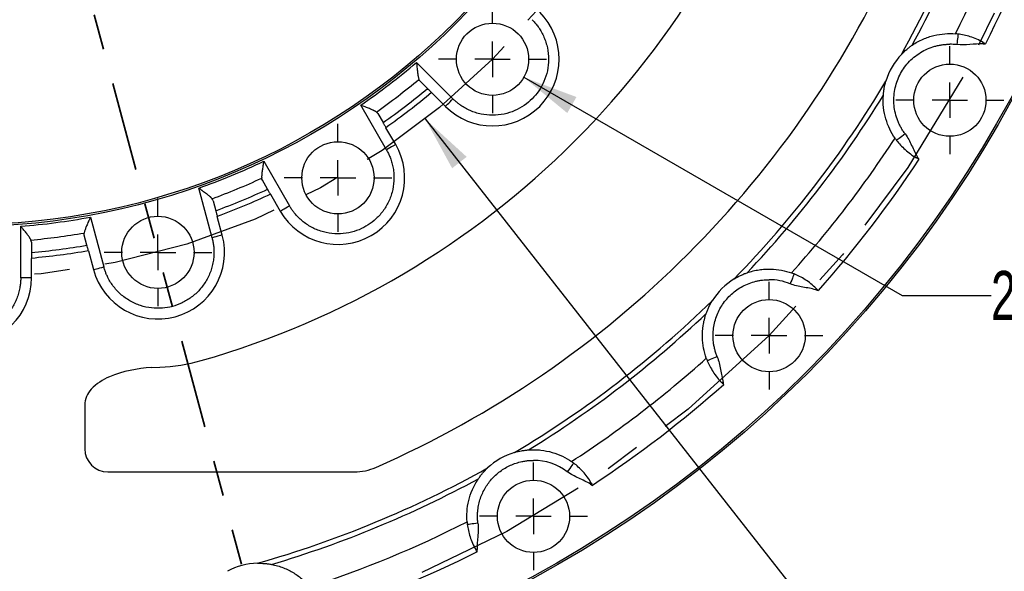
# Model space of a CAD drawing. Header units: inches. Extents: x 0.5 to 16.4, y 0.4 to 10.9.
# Tile 11 of 17: x 12 to 14.8, y 3.9 to 5.4. Entities that reach past the tile are written whole.
import ezdxf

# ---------------------------------------------------------------- set-up
doc = ezdxf.new("R2010")
doc.units = ezdxf.units.IN
doc.header["$MEASUREMENT"] = 0
doc.linetypes.add('CENTERX2', pattern=[0.8, 0.5, -0.1, 0.1, -0.1])
doc.linetypes.add('PHANTOM', pattern=[0.5, 0.25, -0.05, 0.05, -0.05, 0.05, -0.05])
doc.layers.add('CENTER', color=151, linetype='CENTERX2')
doc.layers.add('DIMENSIONS', color=150, linetype='Continuous')
doc.layers.add('SECTION', color=7, linetype='PHANTOM', lineweight=35)
doc.styles.add('SLDTEXTSTYLE0', font='TXT', dxfattribs={"width": 0.75})
doc.styles.add('SLDTEXTSTYLE2', font='TXT', dxfattribs={"width": 0.6875})
doc.dimstyles.new('SLDDIMSTYLE0', dxfattribs={"dimtxt": 0.137795, "dimasz": 0.156, "dimexe": 0, "dimexo": 0.0625, "dimgap": 0.034449, "dimtad": 0, "dimtih": 1, "dimtoh": 1, "dimdec": 3, "dimlfac": 2, "dimrnd": 1e-09, "dimzin": 12, "dimdsep": 46, "dimtxsty": 'SLDTEXTSTYLE0', "dimsah": 1, "dimcen": 0, "dimadec": 0, "dimazin": 3, "dimtfac": 1, "dimtdec": 3, "dimtofl": 0, "dimtmove": 0, "dimatfit": 3, "dimfxl": 0, "dimfrac": 2, "dimtolj": 1, "dimtzin": 12, "dimarcsym": 0})
doc.dimstyles.new('SLDDIMSTYLE2', dxfattribs={"dimtxt": 0.137795, "dimasz": 0.156, "dimexe": 0, "dimexo": 0.0625, "dimgap": 0.034449, "dimtad": 0, "dimtih": 1, "dimtoh": 1, "dimdec": 3, "dimlfac": 2, "dimrnd": 1e-09, "dimzin": 12, "dimdsep": 46, "dimtxsty": 'SLDTEXTSTYLE0', "dimsah": 1, "dimcen": 0, "dimadec": 0, "dimazin": 3, "dimtfac": 1, "dimtdec": 3, "dimtofl": 0, "dimtmove": 0, "dimatfit": 3, "dimfxl": 0, "dimfrac": 2, "dimtolj": 1, "dimtzin": 12, "dimarcsym": 0})
doc.dimstyles.new('SLDDIMSTYLE3', dxfattribs={"dimtxt": 0.137795, "dimasz": 0.156, "dimexe": 0, "dimexo": 0.0625, "dimgap": 0.034449, "dimtad": 0, "dimtih": 1, "dimtoh": 1, "dimdec": 3, "dimlfac": 2, "dimrnd": 1e-09, "dimzin": 4, "dimdsep": 46, "dimtxsty": 'SLDTEXTSTYLE0', "dimsah": 1, "dimcen": 0, "dimadec": 0, "dimazin": 1, "dimtfac": 1, "dimtdec": 3, "dimtofl": 0, "dimtmove": 0, "dimatfit": 3, "dimfxl": 0, "dimfrac": 2, "dimtolj": 1, "dimtzin": 12, "dimarcsym": 0})

# ---------------------------------------------------------------- blocks, each defined once
blk = doc.blocks.new('_D')
at = {"layer": 'DIMENSIONS'}
for p, q in [((8.471, 8.6091), (8.221, 8.6091)), ((9.0451, 8.3063), (8.471, 8.6091))]:
    blk.add_line(p, q, dxfattribs=at)
blk.add_solid([(9.0451, 8.3063), (8.9193, 8.402), (8.895, 8.3561)], dxfattribs=at)
at = {"layer": 'DIMENSIONS', "attachment_point": 1, "style": 'SLDTEXTSTYLE0'}
for s, insert, char_height in [('%%c', (6.5102, 8.6763), 0.1378), ('12.795', (6.718, 8.6785), 0.1378), ('Bolt Circle', (7.3297, 8.6785), 0.137795)]:
    blk.add_mtext(s, dxfattribs=dict(at, insert=insert, char_height=char_height))
blk = doc.blocks.new('_D_1')
at = {"layer": 'DIMENSIONS'}
for p, q in [((13.1691, 5.1617), (14.4026, 3.5879)), ((14.4026, 3.5879), (14.6526, 3.5879))]:
    blk.add_line(p, q, dxfattribs=at)
blk.add_solid([(13.1691, 5.1617), (13.2449, 5.0229), (13.2858, 5.055)], dxfattribs=at)
at = {"layer": 'DIMENSIONS', "attachment_point": 1, "style": 'SLDTEXTSTYLE0'}
for s, insert, char_height in [('%%c', (14.6526, 3.6551), 0.1378), ('8.396', (14.8604, 3.6572), 0.1378), ('Bolt Circle', (15.3703, 3.6572), 0.137795)]:
    blk.add_mtext(s, dxfattribs=dict(at, insert=insert, char_height=char_height))
blk = doc.blocks.new('_D_4')
at = {"layer": 'DIMENSIONS'}
for p, q in [((13.4465, 5.2788), (14.5103, 4.6646)), ((14.5103, 4.6646), (14.7603, 4.6646))]:
    blk.add_line(p, q, dxfattribs=at)
blk.add_solid([(13.4465, 5.2788), (13.5686, 5.1783), (13.5946, 5.2233)], dxfattribs=at)
at = {"layer": 'DIMENSIONS', "char_height": 0.1378, "attachment_point": 1}
for s, insert, style in [('24 x', (14.7603, 4.7339), 'SLDTEXTSTYLE2'), ('%%c', (15.103, 4.7318), 'SLDTEXTSTYLE0'), ('.406', (15.3108, 4.7339), 'SLDTEXTSTYLE0'), ('THRU', (15.7189, 4.7339), 'SLDTEXTSTYLE0')]:
    blk.add_mtext(s, dxfattribs=dict(at, insert=insert, style=style))
blk = doc.blocks.new('_D_5')
at = {"layer": 'DIMENSIONS'}
for p, q in [((9.8373, 4.1543), (9.326, 3.4867)), ((9.326, 3.4867), (9.076, 3.4867))]:
    blk.add_line(p, q, dxfattribs=at)
blk.add_solid([(9.8373, 4.1543), (9.7218, 4.0462), (9.763, 4.0146)], dxfattribs=at)
at = {"layer": 'DIMENSIONS', "char_height": 0.1378, "attachment_point": 1, "style": 'SLDTEXTSTYLE0'}
for s, insert in [('%%c', (8.3082, 3.5539)), ('13.400', (8.516, 3.556))]:
    blk.add_mtext(s, dxfattribs=dict(at, insert=insert))
blk = doc.blocks.new('SW_CENTERMARKSYMBOL_4')
at = {"layer": 'CENTER', "color": 0}
for p, q in [((0, 0.1), (0, 0.1516)), ((0, 0), (0, 0.05)), ((-0.1, 0), (-0.1516, 0)), ((0, 0), (-0.05, 0)), ((0, 0), (0, -0.05)), ((0, 0), (0.05, 0)), ((0.1, 0), (0.1516, 0)), ((0, -0.1), (0, -0.1516))]:
    blk.add_line(p, q, dxfattribs=at)
blk = doc.blocks.new('SW_CENTERMARKSYMBOL_5')
at = {"layer": 'CENTER', "color": 0}
for p, q in [((0, 0.1), (0, 0.1516)), ((0, 0), (0, 0.05)), ((-0.1, 0), (-0.1516, 0)), ((0, 0), (-0.05, 0)), ((0, 0), (0, -0.05)), ((0, 0), (0.05, 0)), ((0.1, 0), (0.1516, 0)), ((0, -0.1), (0, -0.1516))]:
    blk.add_line(p, q, dxfattribs=at)
blk = doc.blocks.new('SW_CENTERMARKSYMBOL_6')
at = {"layer": 'CENTER', "color": 0}
for p, q in [((0, 0.1), (0, 0.1516)), ((0, 0), (0, 0.05)), ((-0.1, 0), (-0.1516, 0)), ((0, 0), (-0.05, 0)), ((0, 0), (0, -0.05)), ((0, 0), (0.05, 0)), ((0.1, 0), (0.1516, 0)), ((0, -0.1), (0, -0.1516))]:
    blk.add_line(p, q, dxfattribs=at)
blk = doc.blocks.new('SW_CENTERMARKSYMBOL_26')
at = {"layer": 'CENTER', "color": 0}
for p, q in [((0, 0.1), (0, 0.1516)), ((0, 0), (0, 0.05)), ((-0.1, 0), (-0.1516, 0)), ((0, 0), (-0.05, 0)), ((0, 0), (0, -0.05)), ((0, 0), (0.05, 0)), ((0.1, 0), (0.1516, 0)), ((0, -0.1), (0, -0.1516))]:
    blk.add_line(p, q, dxfattribs=at)
blk = doc.blocks.new('SW_CENTERMARKSYMBOL_27')
at = {"layer": 'CENTER', "color": 0}
for p, q in [((0, 0.1), (0, 0.1516)), ((0, 0), (0, 0.05)), ((-0.1, 0), (-0.1516, 0)), ((0, 0), (-0.05, 0)), ((0, 0), (0, -0.05)), ((0, 0), (0.05, 0)), ((0.1, 0), (0.1516, 0)), ((0, -0.1), (0, -0.1516))]:
    blk.add_line(p, q, dxfattribs=at)
blk = doc.blocks.new('SW_CENTERMARKSYMBOL_28')
at = {"layer": 'CENTER', "color": 0}
for p, q in [((0, 0.1), (0, 0.1516)), ((0, 0), (0, 0.05)), ((-0.1, 0), (-0.1516, 0)), ((0, 0), (-0.05, 0)), ((0, 0), (0, -0.05)), ((0, 0), (0.05, 0)), ((0.1, 0), (0.1516, 0)), ((0, -0.1), (0, -0.1516))]:
    blk.add_line(p, q, dxfattribs=at)

msp = doc.modelspace()

# ---------------------------------------------------------------- linework, layer by layer
at = {"color": 1, "linetype": 'Continuous', "lineweight": 25}
for p, q in [((14.738216, 5.373073), (14.744809, 5.372984)), ((13.144723, 5.320615), (13.247135, 5.218203)), ((13.175666, 5.247245), (13.155044, 5.267867)), ((13.1873, 5.235611), (13.225922, 5.19699)), ((13.060196, 5.07476), (12.98778, 5.200188)), ((13.036059, 5.176567), (13.050641, 5.15131)), ((13.086177, 5.08976), (13.058867, 5.137062)), ((12.714982, 5.042688), (12.787398, 4.91726)), ((14.557309, 5.048225), (14.553936, 5.05389)), ((12.725882, 4.96381), (12.7113, 4.989067)), ((12.569704, 4.827088), (12.532219, 4.966985)), ((12.572739, 4.931673), (12.580287, 4.903502)), ((12.734108, 4.949562), (12.761417, 4.90226)), ((12.227952, 4.885457), (12.265437, 4.74556)), ((12.598682, 4.834853), (12.584545, 4.887611)), ((12.031822, 4.714804), (12.031822, 4.859636)), ((12.218065, 4.806445), (12.210516, 4.834616)), ((12.061822, 4.81504), (12.061822, 4.785876)), ((12.222323, 4.790554), (12.236459, 4.737796)), ((12.061822, 4.714804), (12.061822, 4.769423)), ((12.061822, 4.714804), (12.031822, 4.714804)), ((14.267755, 4.680933), (14.274101, 4.679141)), ((12.399322, 4.461979), (12.422866, 4.462956)), ((14.008935, 4.413976), (14.007144, 4.420321)), ((12.211822, 4.356254), (12.211822, 4.233754)), ((12.276822, 4.168754), (12.970041, 4.168754)), ((13.634186, 4.134141), (13.639852, 4.130768)), ((13.315092, 3.943268), (13.315004, 3.949861))]:
    msp.add_line(p, q, dxfattribs=at)
at = {"color": 1, "linetype": 'Continuous', "lineweight": 25, "flags": 128}
for points in [[(14.667674, 5.400444), (14.667603, 5.399872), (14.667392, 5.398178), (14.667049, 5.395427), (14.666589, 5.391725), (14.666028, 5.387213), (14.665387, 5.382066), (14.664692, 5.376482), (14.663969, 5.370674)], [(14.738216, 5.373073), (14.738222, 5.373535), (14.73823, 5.373997), (14.738237, 5.374458), (14.738243, 5.374919), (14.73825, 5.37538), (14.738257, 5.375841), (14.738264, 5.3763), (14.738271, 5.376759)], [(13.225922, 5.19699), (13.226329, 5.197398), (13.227536, 5.198605), (13.229497, 5.200565), (13.232135, 5.203203), (13.235349, 5.206418), (13.239017, 5.210085), (13.242996, 5.214065), (13.247135, 5.218203)], [(14.51889, 5.119389), (14.514222, 5.115859), (14.509733, 5.112465), (14.505595, 5.109337), (14.501969, 5.106595), (14.498993, 5.104345), (14.496782, 5.102673), (14.49542, 5.101643), (14.49496, 5.101296)], [(13.086177, 5.08976), (13.085678, 5.089472), (13.084199, 5.088618), (13.081798, 5.087232), (13.078567, 5.085367), (13.07463, 5.083094), (13.070139, 5.0805), (13.065265, 5.077686), (13.060196, 5.07476)], [(14.553936, 5.05389), (14.553539, 5.053654), (14.553143, 5.053416), (14.552746, 5.05318), (14.55235, 5.052943), (14.551955, 5.052707), (14.55156, 5.052471), (14.551165, 5.052235), (14.550771, 5.051999)], [(12.761417, 4.90226), (12.761917, 4.902548), (12.763395, 4.903402), (12.765796, 4.904788), (12.769027, 4.906654), (12.772964, 4.908927), (12.777456, 4.91152), (12.78233, 4.914334), (12.787398, 4.91726)], [(12.598682, 4.834853), (12.598125, 4.834704), (12.596476, 4.834262), (12.593798, 4.833544), (12.590194, 4.832579), (12.585803, 4.831402), (12.580793, 4.83006), (12.575357, 4.828603), (12.569704, 4.827088)], [(12.236459, 4.737796), (12.237016, 4.737945), (12.238665, 4.738387), (12.241343, 4.739104), (12.244947, 4.74007), (12.249338, 4.741246), (12.254348, 4.742589), (12.259784, 4.744045), (12.265437, 4.74556)], [(14.206701, 4.725629), (14.206484, 4.725095), (14.205842, 4.723513), (14.204799, 4.720944), (14.203396, 4.717487), (14.201686, 4.713275), (14.199736, 4.708469), (14.197619, 4.703255), (14.195418, 4.697832)], [(14.267755, 4.680933), (14.267881, 4.681377), (14.268008, 4.681821), (14.268134, 4.682265), (14.26826, 4.682709), (14.268386, 4.683152), (14.268511, 4.683595), (14.268637, 4.684037), (14.268763, 4.684479)], [(13.990245, 4.492659), (13.984822, 4.490457), (13.979607, 4.488341), (13.974801, 4.48639), (13.970589, 4.48468), (13.967132, 4.483277), (13.964563, 4.482234), (13.962981, 4.481592), (13.962447, 4.481375)], [(14.007144, 4.420321), (14.006699, 4.420195), (14.006255, 4.420069), (14.005811, 4.419943), (14.005367, 4.419817), (14.004924, 4.419691), (14.004481, 4.419565), (14.004039, 4.419439), (14.003598, 4.419314)], [(13.586781, 4.193116), (13.586433, 4.192656), (13.585403, 4.191294), (13.583731, 4.189083), (13.581481, 4.186107), (13.578739, 4.182481), (13.575611, 4.178344), (13.572217, 4.173855), (13.568687, 4.169186)], [(13.634186, 4.134141), (13.634423, 4.134537), (13.63466, 4.134934), (13.634897, 4.13533), (13.635133, 4.135726), (13.63537, 4.136122), (13.635606, 4.136517), (13.635842, 4.136911), (13.636077, 4.137305)], [(13.317403, 4.024107), (13.311595, 4.023384), (13.30601, 4.02269), (13.300863, 4.022049), (13.296352, 4.021488), (13.292649, 4.021027), (13.289898, 4.020685), (13.288204, 4.020474), (13.287632, 4.020403)], [(13.315004, 3.949861), (13.314542, 3.949854), (13.31408, 3.949847), (13.313618, 3.94984), (13.313157, 3.949833), (13.312696, 3.949826), (13.312236, 3.949819), (13.311776, 3.949812), (13.311317, 3.949806)]]:
    msp.add_lwpolyline(points, dxfattribs=at)
at = {"color": 1, "linetype": 'Continuous', "lineweight": 25}
for centre, radius in [((11.874322, 6.813754), 3.35), ((11.874322, 6.813754), 3.345), ((11.874322, 6.813754), 1.955), ((11.874322, 6.813754), 1.95), ((13.358504, 5.329572), 0.101563), ((14.644521, 5.214379), 0.101562), ((12.923797, 4.99601), 0.101562), ((12.41757, 4.786324), 0.101562), ((14.13618, 4.551896), 0.101562), ((13.473697, 4.043555), 0.101562)]:
    msp.add_circle(centre, radius, dxfattribs=at)
for centre, radius, start, end in [((11.874322, 6.813754), 2.425, 285.913418, 344.086582), ((11.874322, 6.813754), 3.030858, 331.536143, 343.463857), ((11.874322, 6.813754), 3.123388, 333.11253, 341.88747), ((11.874322, 6.813754), 2.875, 293.709444, 336.290556), ((13.358504, 5.329572), 0.1875, 225, 45), ((14.644521, 5.214379), 0.1875, 136.540145, 163.459855), ((11.874322, 6.813754), 2.001413, 305.338686, 309.661314), ((11.874322, 6.813754), 2.036528, 305.282615, 309.717385), ((11.874322, 6.813754), 3.030858, 316.536143, 328.463857), ((11.874322, 6.813754), 3.123388, 318.11253, 326.88747), ((12.923797, 4.99601), 0.1875, 210, 30), ((11.874322, 6.813754), 2.001413, 290.338686, 294.661314), ((11.874322, 6.813754), 2.036528, 290.282615, 294.717385), ((11.874322, 6.813754), 2.001413, 275.338686, 279.661314), ((12.41757, 4.786324), 0.1875, 195, 15), ((11.874322, 6.813754), 2.036528, 275.282615, 279.717385), ((11.874322, 4.714804), 0.1875, 180, 0), ((14.13618, 4.551896), 0.1875, 121.540145, 148.459855), ((11.874322, 6.813754), 3.030858, 301.536143, 313.463857), ((11.874322, 6.813754), 3.123388, 303.11253, 311.88747), ((12.413839, 4.11228), 0.35, 92.377109, 112.234784), ((12.402127, 4.962526), 0.5, 272.377109, 285.913418), ((12.338158, 4.297408), 0.15, 112.234784, 136.186939), ((12.276822, 4.356254), 0.065, 136.186939, 180), ((12.276822, 4.233754), 0.065, 180, 270), ((13.473697, 4.043555), 0.1875, 106.540145, 133.459855), ((12.970041, 4.318754), 0.15, 270, 293.709444), ((11.874322, 6.813754), 3.030858, 286.536143, 298.463857), ((11.874322, 6.813754), 3.123388, 288.11253, 296.88747), ((12.70222, 3.723999), 0.1875, 91.540145, 118.459855)]:
    msp.add_arc(centre, radius, start, end, dxfattribs=at)
for points in [[(14.508423, 5.34335), (14.622686, 5.548042), (14.712702, 5.765361), (14.776645, 5.990896)], [(14.922841, 5.802792), (14.873956, 5.655381), (14.814477, 5.511787), (14.744809, 5.372984)], [(14.667674, 5.400444), (14.665066, 5.400769), (14.662528, 5.401029), (14.660061, 5.401234)], [(14.663969, 5.370674), (14.657515, 5.371477), (14.651025, 5.371879), (14.644521, 5.371879)], [(14.738271, 5.376759), (14.740444, 5.375504), (14.742626, 5.374244), (14.744809, 5.372984)], [(12.98778, 5.200188), (13.042132, 5.237694), (13.094428, 5.277822), (13.144723, 5.320615)], [(13.155044, 5.267867), (13.153594, 5.269318), (13.152476, 5.271023), (13.15172, 5.273005)], [(14.0381, 4.711698), (14.201447, 4.879842), (14.344643, 5.066457), (14.46478, 5.267758)], [(13.1873, 5.235611), (13.145735, 5.201031), (13.103028, 5.16826), (13.058867, 5.137062)], [(13.036059, 5.176567), (13.035033, 5.178343), (13.033675, 5.179864), (13.031956, 5.181107)], [(14.49047, 5.107493), (14.491881, 5.10546), (14.493375, 5.103392), (14.49496, 5.101296)], [(12.532219, 4.966985), (12.594426, 4.989146), (12.655325, 5.014371), (12.714982, 5.042688)], [(14.557309, 5.048225), (14.471937, 4.918489), (14.37732, 4.795182), (14.274101, 4.679141)], [(14.557309, 5.048225), (14.55513, 5.049483), (14.552944, 5.050745), (14.550771, 5.051999)], [(12.7113, 4.989067), (12.710274, 4.990843), (12.709636, 4.99278), (12.709419, 4.99489)], [(12.572739, 4.931673), (12.572208, 4.933655), (12.571289, 4.935475), (12.569951, 4.937121)], [(12.734108, 4.949562), (12.68501, 4.926917), (12.635275, 4.906316), (12.584545, 4.887611)], [(12.031822, 4.859636), (12.097645, 4.864941), (12.162999, 4.873545), (12.227952, 4.885457)], [(12.061822, 4.81504), (12.061822, 4.817091), (12.061406, 4.819087), (12.060539, 4.821023)], [(12.210516, 4.834616), (12.209986, 4.836597), (12.209871, 4.838633), (12.210207, 4.840728)], [(12.222323, 4.790554), (12.169037, 4.781388), (12.115665, 4.774362), (12.061822, 4.769423)], [(14.195418, 4.697832), (14.176602, 4.705469), (14.156487, 4.709396), (14.13618, 4.709396)], [(14.206701, 4.725629), (14.204266, 4.726618), (14.201882, 4.727526), (14.199552, 4.728362)], [(14.268763, 4.684479), (14.270537, 4.682704), (14.272319, 4.680923), (14.274101, 4.679141)], [(13.420318, 4.223297), (13.621619, 4.343434), (13.808235, 4.486629), (13.976379, 4.649977)], [(13.959714, 4.488524), (13.960551, 4.486195), (13.961459, 4.483811), (13.962447, 4.481375)], [(14.008935, 4.413976), (13.892894, 4.310757), (13.769587, 4.21614), (13.639852, 4.130768)], [(14.008935, 4.413976), (14.007157, 4.415754), (14.005372, 4.41754), (14.003598, 4.419314)], [(13.568687, 4.169186), (13.541338, 4.189865), (13.507984, 4.201055), (13.473697, 4.201055)], [(13.586781, 4.193116), (13.584684, 4.194701), (13.582616, 4.196195), (13.580583, 4.197606)], [(12.69718, 3.911431), (12.922715, 3.975374), (13.140034, 4.065391), (13.344726, 4.179654)], [(13.636077, 4.137305), (13.637332, 4.135132), (13.638592, 4.13295), (13.639852, 4.130768)], [(13.286842, 4.028015), (13.287047, 4.025549), (13.287308, 4.023011), (13.287632, 4.020403)], [(13.315092, 3.943268), (13.17629, 3.873599), (13.032696, 3.814121), (12.885285, 3.765236)], [(13.315092, 3.943268), (13.313834, 3.945446), (13.312572, 3.947633), (13.311317, 3.949805)]]:
    msp.add_open_spline(points, degree=3, dxfattribs=at)
for points, knots in [([(13.469873, 5.440942), (13.471219, 5.439567), (13.473908, 5.436821), (13.477745, 5.432521), (13.481431, 5.428095), (13.484952, 5.423531), (13.490148, 5.416263), (13.49653, 5.405953), (13.503366, 5.392038), (13.508879, 5.377313), (13.514326, 5.356566), (13.517128, 5.329568), (13.513783, 5.297295), (13.504164, 5.266995), (13.489375, 5.240271), (13.470496, 5.21758), (13.447805, 5.198702), (13.421082, 5.183913), (13.390781, 5.174294), (13.358508, 5.170948), (13.331514, 5.173751), (13.310767, 5.179196), (13.296044, 5.184708), (13.282127, 5.191545), (13.270725, 5.198598), (13.261459, 5.205404), (13.254047, 5.211528), (13.249441, 5.215976), (13.247135, 5.218203)], [0, 0, 0, 0, 0.01167415, 0.02332651, 0.03497274, 0.04662848, 0.05830939, 0.089195, 0.1201015, 0.1522748, 0.18446907, 0.25011832, 0.31576757, 0.38005261, 0.44177173, 0.50000284, 0.55823394, 0.61995307, 0.6842381, 0.74988736, 0.81553661, 0.84770991, 0.87990418, 0.91078979, 0.94169629, 0.96113827, 0.98054864, 1, 1, 1, 1]), ([(14.538804, 5.369234), (14.548825, 5.376076), (14.558941, 5.381581), (14.574235, 5.388296), (14.579352, 5.390273), (14.589627, 5.393746), (14.594802, 5.395245), (14.610243, 5.399024), (14.620388, 5.400591), (14.640436, 5.402104), (14.650356, 5.402041), (14.660061, 5.401234)], [0, 0, 0, 0, 0.25, 0.25, 0.375, 0.375, 0.5, 0.5, 0.75, 0.75, 1, 1, 1, 1]), ([(14.738271, 5.376759), (14.732326, 5.380191), (14.726305, 5.383226), (14.714153, 5.388603), (14.70797, 5.390923), (14.695959, 5.3948), (14.690072, 5.396356), (14.678569, 5.398856), (14.672983, 5.399784), (14.667674, 5.400444)], [0, 0, 0, 0, 0.25, 0.25, 0.5, 0.5, 0.75, 0.75, 1, 1, 1, 1]), ([(14.51889, 5.119389), (14.517824, 5.120828), (14.515695, 5.123701), (14.512692, 5.128138), (14.509839, 5.132657), (14.507147, 5.137268), (14.504613, 5.141968), (14.502239, 5.146758), (14.500023, 5.151638), (14.49582, 5.161793), (14.490794, 5.177704), (14.487185, 5.199725), (14.486666, 5.22204), (14.489308, 5.243914), (14.494832, 5.264945), (14.503081, 5.284751), (14.513906, 5.30328), (14.527347, 5.320368), (14.543203, 5.335671), (14.561313, 5.348714), (14.581058, 5.35912), (14.598465, 5.365302), (14.612613, 5.368744), (14.62316, 5.370546), (14.633807, 5.371672), (14.640944, 5.37181), (14.644521, 5.371879)], [0, 0, 0, 0, 0.01538679, 0.03072126, 0.04602105, 0.06130396, 0.07658784, 0.09189051, 0.10722976, 0.12262324, 0.18632105, 0.25004857, 0.31374638, 0.37747389, 0.43872637, 0.50000868, 0.56126115, 0.62254345, 0.68624127, 0.74996879, 0.81366659, 0.8773941, 0.90811113, 0.9386894, 0.96927151, 1, 1, 1, 1]), ([(14.738216, 5.373073), (14.725794, 5.373259), (14.71344, 5.372064), (14.688714, 5.370014), (14.676297, 5.36914), (14.663969, 5.370674)], [0, 0, 0, 0, 0.5, 0.5, 1, 1, 1, 1]), ([(14.508423, 5.34335), (14.513098, 5.348284), (14.518012, 5.352932), (14.525694, 5.359457), (14.52832, 5.361568), (14.533598, 5.365585), (14.536232, 5.367479), (14.538804, 5.369234)], [0, 0, 0, 0, 0.5, 0.5, 0.75, 0.75, 1, 1, 1, 1]), ([(13.144723, 5.320615), (13.14483, 5.319519), (13.145033, 5.317422), (13.145327, 5.314426), (13.145592, 5.311724), (13.145829, 5.309317), (13.146219, 5.30545), (13.146764, 5.300344), (13.147471, 5.294301), (13.14817, 5.289108), (13.14891, 5.284346), (13.149739, 5.279995), (13.150663, 5.276078), (13.151376, 5.274006), (13.15172, 5.273005)], [0, 0, 0, 0, 0.06050499, 0.11575707, 0.16574984, 0.21047787, 0.24993684, 0.38252525, 0.50021071, 0.60402913, 0.69998995, 0.8069154, 0.90671269, 1, 1, 1, 1]), ([(14.457554, 5.228505), (14.457789, 5.231613), (14.45811, 5.234828), (14.458943, 5.241361), (14.459457, 5.244696), (14.461273, 5.25465), (14.462844, 5.26124), (14.46478, 5.267758)], [0, 0, 0, 0, 0.25, 0.25, 0.5, 0.5, 1, 1, 1, 1]), ([(13.1873, 5.235611), (13.186155, 5.236756), (13.185034, 5.237878), (13.182835, 5.240076), (13.181753, 5.241158), (13.178745, 5.244166), (13.176983, 5.245928), (13.175666, 5.247245)], [0, 0, 0, 0, 0.25, 0.25, 0.5, 0.5, 1, 1, 1, 1]), ([(14.49047, 5.107493), (14.484913, 5.115503), (14.479944, 5.123988), (14.471272, 5.141986), (14.467565, 5.151498), (14.461629, 5.171742), (14.459406, 5.182533), (14.45693, 5.204816), (14.456638, 5.216384), (14.457554, 5.228505)], [0, 0, 0, 0, 0.25, 0.25, 0.5, 0.5, 0.75, 0.75, 1, 1, 1, 1]), ([(13.031956, 5.181107), (13.031558, 5.181386), (13.03075, 5.181951), (13.02935, 5.182814), (13.027793, 5.183705), (13.026064, 5.184626), (13.024167, 5.185579), (13.021443, 5.186877), (13.017655, 5.188564), (13.012609, 5.190674), (13.006832, 5.192971), (13.000901, 5.195258), (12.994449, 5.197686), (12.99019, 5.199284), (12.98778, 5.200188)], [0, 0, 0, 0, 0.04389659, 0.08919007, 0.13596092, 0.18428153, 0.23421681, 0.28582477, 0.38839642, 0.49989388, 0.61755484, 0.75015195, 0.85863611, 1, 1, 1, 1]), ([(13.050641, 5.15131), (13.051107, 5.150503), (13.051642, 5.149576), (13.052847, 5.147489), (13.053522, 5.146319), (13.055649, 5.142636), (13.057249, 5.139866), (13.058867, 5.137062)], [0, 0, 0, 0, 0.25, 0.25, 0.5, 0.5, 1, 1, 1, 1]), ([(14.49496, 5.101296), (14.501414, 5.09276), (14.50935, 5.083817), (14.523324, 5.071186), (14.528341, 5.067052), (14.539159, 5.059146), (14.544824, 5.055433), (14.550771, 5.051999)], [0, 0, 0, 0, 0.5, 0.5, 0.75, 0.75, 1, 1, 1, 1]), ([(14.51889, 5.119389), (14.522602, 5.11448), (14.525835, 5.109186), (14.531773, 5.098292), (14.53447, 5.092703), (14.542416, 5.075864), (14.54756, 5.064559), (14.553936, 5.05389)], [0, 0, 0, 0, 0.25, 0.25, 0.5, 0.5, 1, 1, 1, 1]), ([(13.060196, 5.07476), (13.06114, 5.073084), (13.063027, 5.069736), (13.065621, 5.064589), (13.068035, 5.05936), (13.070255, 5.05404), (13.073393, 5.045675), (13.076889, 5.034065), (13.07989, 5.018855), (13.081405, 5.003204), (13.081296, 4.981755), (13.077015, 4.954951), (13.065431, 4.924644), (13.048298, 4.897865), (13.027096, 4.87588), (13.002988, 4.858848), (12.976184, 4.846486), (12.946543, 4.839117), (12.914786, 4.837668), (12.882746, 4.84279), (12.857397, 4.852483), (12.838767, 4.863113), (12.825972, 4.872247), (12.814298, 4.882454), (12.805111, 4.892217), (12.797922, 4.90119), (12.792348, 4.909023), (12.789049, 4.914513), (12.787398, 4.91726)], [0, 0, 0, 0, 0.01167415, 0.02332651, 0.03497274, 0.04662848, 0.05830939, 0.089195, 0.1201015, 0.1522748, 0.18446907, 0.25011832, 0.31576757, 0.38005261, 0.44177173, 0.50000284, 0.55823394, 0.61995307, 0.6842381, 0.74988736, 0.81553661, 0.84770991, 0.87990418, 0.91078979, 0.94169629, 0.96113827, 0.98054864, 1, 1, 1, 1]), ([(12.714982, 5.042688), (12.714802, 5.041602), (12.714456, 5.039524), (12.713963, 5.036554), (12.71352, 5.033876), (12.713127, 5.031489), (12.712502, 5.027653), (12.711707, 5.022581), (12.710826, 5.01656), (12.710157, 5.011363), (12.709639, 5.006572), (12.709314, 5.002155), (12.709193, 4.998132), (12.709345, 4.995946), (12.709419, 4.99489)], [0, 0, 0, 0, 0.06050499, 0.11575707, 0.16574984, 0.21047787, 0.24993684, 0.38252525, 0.50021071, 0.60402913, 0.69998995, 0.8069154, 0.90671269, 1, 1, 1, 1]), ([(12.569951, 4.937121), (12.569638, 4.937493), (12.569004, 4.938248), (12.567875, 4.939443), (12.566602, 4.940707), (12.56517, 4.942045), (12.563584, 4.943456), (12.56129, 4.945415), (12.558066, 4.948025), (12.553739, 4.951369), (12.548753, 4.955082), (12.543617, 4.958827), (12.538013, 4.962842), (12.534312, 4.965488), (12.532219, 4.966985)], [0, 0, 0, 0, 0.04389659, 0.08919007, 0.13596092, 0.18428153, 0.23421681, 0.28582477, 0.38839642, 0.49989388, 0.61755484, 0.75015195, 0.85863611, 1, 1, 1, 1]), ([(12.734108, 4.949562), (12.733298, 4.950964), (12.732505, 4.952337), (12.730951, 4.95503), (12.730186, 4.956355), (12.728059, 4.960039), (12.726813, 4.962197), (12.725882, 4.96381)], [0, 0, 0, 0, 0.25, 0.25, 0.5, 0.5, 1, 1, 1, 1]), ([(12.580287, 4.903503), (12.580528, 4.902603), (12.580805, 4.901569), (12.581429, 4.899241), (12.581778, 4.897936), (12.582879, 4.893829), (12.583707, 4.890738), (12.584545, 4.887611)], [0, 0, 0, 0, 0.25, 0.25, 0.5, 0.5, 1, 1, 1, 1]), ([(12.227952, 4.885457), (12.227496, 4.884455), (12.226624, 4.882537), (12.22538, 4.879795), (12.224259, 4.877323), (12.223261, 4.87512), (12.221665, 4.871576), (12.219584, 4.866882), (12.217175, 4.861295), (12.215183, 4.856448), (12.213444, 4.851954), (12.211986, 4.847772), (12.210828, 4.843918), (12.210409, 4.841767), (12.210207, 4.840728)], [0, 0, 0, 0, 0.06050499, 0.11575707, 0.16574984, 0.21047787, 0.24993684, 0.38252525, 0.50021071, 0.60402913, 0.69998995, 0.8069154, 0.90671269, 1, 1, 1, 1]), ([(12.060539, 4.821023), (12.060334, 4.821464), (12.059916, 4.822358), (12.059136, 4.823804), (12.058233, 4.825355), (12.057196, 4.827017), (12.056029, 4.828791), (12.05432, 4.831277), (12.051882, 4.834632), (12.048567, 4.838983), (12.044713, 4.84386), (12.04072, 4.848806), (12.036347, 4.854135), (12.033457, 4.857648), (12.031822, 4.859636)], [0, 0, 0, 0, 0.04389659, 0.08919007, 0.13596092, 0.18428153, 0.23421681, 0.28582477, 0.38839642, 0.49989388, 0.61755484, 0.75015195, 0.85863611, 1, 1, 1, 1]), ([(12.569704, 4.827088), (12.570182, 4.825225), (12.571138, 4.821503), (12.572311, 4.81586), (12.57329, 4.810184), (12.574057, 4.804471), (12.574923, 4.795579), (12.575295, 4.783459), (12.574257, 4.76799), (12.571669, 4.752481), (12.566013, 4.731791), (12.554941, 4.707009), (12.535907, 4.680732), (12.512427, 4.6593), (12.486257, 4.643552), (12.458563, 4.63334), (12.429472, 4.628336), (12.398934, 4.62889), (12.367884, 4.63571), (12.338262, 4.64895), (12.316285, 4.664874), (12.301041, 4.679963), (12.291046, 4.692098), (12.282412, 4.704978), (12.276065, 4.716786), (12.271443, 4.727314), (12.268086, 4.736323), (12.266321, 4.742479), (12.265437, 4.74556)], [0, 0, 0, 0, 0.01167415, 0.02332651, 0.03497274, 0.04662848, 0.05830939, 0.089195, 0.1201015, 0.1522748, 0.18446907, 0.25011832, 0.31576757, 0.38005261, 0.44177173, 0.50000284, 0.55823394, 0.61995307, 0.6842381, 0.74988736, 0.81553661, 0.84770991, 0.87990418, 0.91078979, 0.94169629, 0.96113827, 0.98054864, 1, 1, 1, 1]), ([(12.222323, 4.790554), (12.221904, 4.792117), (12.221493, 4.79365), (12.220689, 4.796653), (12.220293, 4.798131), (12.219192, 4.80224), (12.218547, 4.804646), (12.218065, 4.806445)], [0, 0, 0, 0, 0.25, 0.25, 0.5, 0.5, 1, 1, 1, 1]), ([(12.061822, 4.785876), (12.061822, 4.784944), (12.061822, 4.783874), (12.061822, 4.781464), (12.061822, 4.780113), (12.061822, 4.77586), (12.061822, 4.772661), (12.061822, 4.769423)], [0, 0, 0, 0, 0.25, 0.25, 0.5, 0.5, 1, 1, 1, 1]), ([(14.074145, 4.728837), (14.08562, 4.73286), (14.09684, 4.735562), (14.113386, 4.738089), (14.118853, 4.738673), (14.1297, 4.739363), (14.1351, 4.739468), (14.15101, 4.73911), (14.161199, 4.737989), (14.180882, 4.734265), (14.190376, 4.731658), (14.199552, 4.728362)], [0, 0, 0, 0, 0.25, 0.25, 0.375, 0.375, 0.5, 0.5, 0.75, 0.75, 1, 1, 1, 1]), ([(12.031822, 4.714804), (12.031802, 4.712881), (12.031762, 4.709038), (12.031434, 4.703284), (12.030911, 4.697548), (12.030173, 4.691831), (12.028709, 4.683017), (12.025931, 4.671214), (12.020925, 4.656542), (12.014411, 4.64223), (12.003592, 4.623709), (11.986484, 4.602637), (11.961297, 4.582182), (11.93307, 4.567558), (11.903716, 4.559119), (11.874322, 4.556423), (11.844928, 4.559119), (11.815574, 4.567558), (11.787347, 4.582182), (11.762161, 4.602637), (11.745054, 4.623707), (11.734235, 4.642227), (11.727722, 4.656535), (11.722715, 4.671211), (11.719641, 4.68426), (11.717901, 4.695625), (11.71699, 4.705196), (11.716878, 4.711599), (11.716822, 4.714804)], [0, 0, 0, 0, 0.01167415, 0.02332651, 0.03497274, 0.04662848, 0.05830939, 0.089195, 0.1201015, 0.1522748, 0.18446907, 0.25011832, 0.31576757, 0.38005261, 0.44177173, 0.50000284, 0.55823394, 0.61995307, 0.6842381, 0.74988736, 0.81553661, 0.84770991, 0.87990418, 0.91078979, 0.94169629, 0.96113827, 0.98054864, 1, 1, 1, 1]), ([(13.990245, 4.492659), (13.98958, 4.494344), (13.988252, 4.497709), (13.986484, 4.502834), (13.984883, 4.508003), (13.983466, 4.513223), (13.982229, 4.518493), (13.981172, 4.523811), (13.979539, 4.53381), (13.978299, 4.548639), (13.979124, 4.568206), (13.982341, 4.587533), (13.98969, 4.612154), (14.004259, 4.640722), (14.025248, 4.664964), (14.045297, 4.681035), (14.061991, 4.691283), (14.079815, 4.699409), (14.095316, 4.704239), (14.107872, 4.706933), (14.117246, 4.708348), (14.12669, 4.709233), (14.133013, 4.709342), (14.13618, 4.709396)], [0, 0, 0, 0, 0.01765022, 0.03524951, 0.05281872, 0.07037877, 0.08795065, 0.10555527, 0.12321346, 0.18666507, 0.2501496, 0.31360121, 0.37708573, 0.50000612, 0.6229265, 0.68637811, 0.74986264, 0.81331425, 0.87679877, 0.90764912, 0.93839124, 0.96913744, 1, 1, 1, 1]), ([(14.0381, 4.711698), (14.043892, 4.715253), (14.049842, 4.718471), (14.058951, 4.722786), (14.062034, 4.724145), (14.068171, 4.726659), (14.071206, 4.727806), (14.074145, 4.728837)], [0, 0, 0, 0, 0.5, 0.5, 0.75, 0.75, 1, 1, 1, 1]), ([(14.268763, 4.684479), (14.263908, 4.689333), (14.258878, 4.693822), (14.248532, 4.702161), (14.24316, 4.706003), (14.232562, 4.712856), (14.227278, 4.715883), (14.216815, 4.721275), (14.211658, 4.723617), (14.206701, 4.725629)], [0, 0, 0, 0, 0.25, 0.25, 0.5, 0.5, 0.75, 0.75, 1, 1, 1, 1]), ([(14.267755, 4.680933), (14.255805, 4.684328), (14.243562, 4.68637), (14.219149, 4.69079), (14.206928, 4.69316), (14.195418, 4.697832)], [0, 0, 0, 0, 0.5, 0.5, 1, 1, 1, 1]), ([(13.95924, 4.613932), (13.960271, 4.616873), (13.961414, 4.619895), (13.963909, 4.62599), (13.965269, 4.629078), (13.969599, 4.638223), (13.972822, 4.644182), (13.976379, 4.649977)], [0, 0, 0, 0, 0.25, 0.25, 0.5, 0.5, 1, 1, 1, 1]), ([(13.959714, 4.488524), (13.956419, 4.497699), (13.953816, 4.507181), (13.950097, 4.52681), (13.948979, 4.536958), (13.948484, 4.558048), (13.94913, 4.569046), (13.952506, 4.591212), (13.955218, 4.602461), (13.95924, 4.613932)], [0, 0, 0, 0, 0.25, 0.25, 0.5, 0.5, 0.75, 0.75, 1, 1, 1, 1]), ([(13.990245, 4.492659), (13.992559, 4.486956), (13.994312, 4.481006), (13.997228, 4.468946), (13.998387, 4.46285), (14.001704, 4.444528), (14.003747, 4.432277), (14.007144, 4.420321)], [0, 0, 0, 0, 0.25, 0.25, 0.5, 0.5, 1, 1, 1, 1]), ([(13.962447, 4.481375), (13.966472, 4.471461), (13.971823, 4.460768), (13.982052, 4.44495), (13.985828, 4.439658), (13.994231, 4.429223), (13.998742, 4.42417), (14.003598, 4.419314)], [0, 0, 0, 0, 0.5, 0.5, 0.75, 0.75, 1, 1, 1, 1]), ([(13.420318, 4.223297), (13.426834, 4.225232), (13.433413, 4.2268), (13.443329, 4.22861), (13.446659, 4.229125), (13.453238, 4.229965), (13.456466, 4.230288), (13.459571, 4.230523)], [0, 0, 0, 0, 0.5, 0.5, 0.75, 0.75, 1, 1, 1, 1]), ([(13.459571, 4.230523), (13.465616, 4.230979), (13.471585, 4.231134), (13.483248, 4.230903), (13.488924, 4.230519), (13.505548, 4.228667), (13.516096, 4.226502), (13.536303, 4.220608), (13.545978, 4.216855), (13.564085, 4.208137), (13.572584, 4.203156), (13.580583, 4.197606)], [0, 0, 0, 0, 0.125, 0.125, 0.25, 0.25, 0.5, 0.5, 0.75, 0.75, 1, 1, 1, 1]), ([(13.317403, 4.024107), (13.317194, 4.025931), (13.316778, 4.029575), (13.316395, 4.035059), (13.316191, 4.040546), (13.316183, 4.046038), (13.316367, 4.051534), (13.317, 4.060801), (13.318812, 4.073782), (13.322938, 4.090162), (13.32878, 4.106018), (13.338674, 4.12595), (13.354782, 4.14859), (13.375258, 4.167369), (13.393815, 4.179649), (13.408825, 4.187403), (13.424574, 4.19352), (13.439001, 4.197402), (13.451759, 4.199643), (13.462701, 4.200836), (13.470029, 4.200982), (13.473697, 4.201055)], [0, 0, 0, 0, 0.020647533, 0.041246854, 0.061823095, 0.082401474, 0.103007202, 0.123665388, 0.186870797, 0.250114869, 0.31332028, 0.376564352, 0.50000929, 0.623454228, 0.686659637, 0.749903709, 0.81310912, 0.876353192, 0.917593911, 0.958742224, 1, 1, 1, 1]), ([(13.636077, 4.137305), (13.632645, 4.14325), (13.628947, 4.148889), (13.621112, 4.159622), (13.616918, 4.164722), (13.608454, 4.174085), (13.604134, 4.178377), (13.595423, 4.186293), (13.591048, 4.189889), (13.586781, 4.193116)], [0, 0, 0, 0, 0.25, 0.25, 0.5, 0.5, 0.75, 0.75, 1, 1, 1, 1]), ([(13.318842, 4.149273), (13.320599, 4.151846), (13.322485, 4.15447), (13.326473, 4.159711), (13.328586, 4.162342), (13.335135, 4.170055), (13.339791, 4.174977), (13.344726, 4.179654)], [0, 0, 0, 0, 0.25, 0.25, 0.5, 0.5, 1, 1, 1, 1]), ([(13.634186, 4.134141), (13.623522, 4.140513), (13.612225, 4.145655), (13.589787, 4.156242), (13.578596, 4.161694), (13.568687, 4.169186)], [0, 0, 0, 0, 0.5, 0.5, 1, 1, 1, 1]), ([(13.286842, 4.028015), (13.286034, 4.037731), (13.285974, 4.047563), (13.287463, 4.067486), (13.289008, 4.077577), (13.293989, 4.098077), (13.297459, 4.108533), (13.306457, 4.129069), (13.311988, 4.139233), (13.318842, 4.149273)], [0, 0, 0, 0, 0.25, 0.25, 0.5, 0.5, 0.75, 0.75, 1, 1, 1, 1]), ([(13.287632, 4.020403), (13.288954, 4.009784), (13.291355, 3.998071), (13.297141, 3.980145), (13.299419, 3.974056), (13.304834, 3.961801), (13.307884, 3.955753), (13.311317, 3.949805)], [0, 0, 0, 0, 0.5, 0.5, 0.75, 0.75, 1, 1, 1, 1]), ([(13.317403, 4.024107), (13.318163, 4.018), (13.318316, 4.011799), (13.318011, 3.999395), (13.317552, 3.993207), (13.316014, 3.974651), (13.314817, 3.962288), (13.315004, 3.949861)], [0, 0, 0, 0, 0.25, 0.25, 0.5, 0.5, 1, 1, 1, 1]), ([(12.69718, 3.911431), (12.703973, 3.911614), (12.710763, 3.911424), (12.720791, 3.910607), (12.724111, 3.910246), (12.730685, 3.909355), (12.733908, 3.908828), (12.736965, 3.908251)], [0, 0, 0, 0, 0.5, 0.5, 0.75, 0.75, 1, 1, 1, 1]), ([(12.736965, 3.908251), (12.748915, 3.905998), (12.759983, 3.902728), (12.775576, 3.896644), (12.780602, 3.894416), (12.79034, 3.889591), (12.795069, 3.886982), (12.808669, 3.878716), (12.816932, 3.872651), (12.832117, 3.859584), (12.839035, 3.852579), (12.845335, 3.845137)], [0, 0, 0, 0, 0.25, 0.25, 0.375, 0.375, 0.5, 0.5, 0.75, 0.75, 1, 1, 1, 1])]:
    msp.add_open_spline(points, degree=3, knots=knots, dxfattribs=at)
at = {"layer": 'CENTER', "linetype": 'CENTERX2'}
for radius in [3.19875, 2.09895]:
    msp.add_circle((11.874322, 6.813754), radius, dxfattribs=at)
at = {"layer": 'SECTION'}
msp.add_line((10.931515, 10.332359), (12.81713, 3.295149), dxfattribs=at)

# ---------------------------------------------------------------- block references
at = {"layer": 'CENTER'}
for name, p in [('SW_CENTERMARKSYMBOL_4', (13.358504, 5.329572)), ('SW_CENTERMARKSYMBOL_26', (14.644521, 5.214379)), ('SW_CENTERMARKSYMBOL_5', (12.923797, 4.99601)), ('SW_CENTERMARKSYMBOL_6', (12.41757, 4.786324)), ('SW_CENTERMARKSYMBOL_27', (14.13618, 4.551896)), ('SW_CENTERMARKSYMBOL_28', (13.473697, 4.043555))]:
    msp.add_blockref(name, p, dxfattribs=at)

# ---------------------------------------------------------------- dimensions: what is measured, and where the dimension line sits
at = {"layer": 'DIMENSIONS'}
dim = msp.add_diameter_dim_2p(p1=(13.911387, 9.47324), p2=(9.837257, 4.154268), dimstyle='SLDDIMSTYLE3', dxfattribs=at)
dim.commit()
dim.dimension.update_dxf_attribs({"geometry": '_D_5', "text_midpoint": (8.692062, 3.486745), "dimtype": 163})
for p1, p2, text, dimstyle, picture, middle in [((14.703531, 5.321246), (9.045114, 8.306262), '<> Bolt Circle', 'SLDDIMSTYLE0', '_D', (7.365592, 8.609148)), ((10.57954, 8.465762), (13.169104, 5.161746), '<> Bolt Circle', 'SLDDIMSTYLE0', '_D_1', (15.457062, 3.587933)), ((13.270548, 5.380354), (13.44646, 5.278791), '24 x<> THRU', 'SLDDIMSTYLE2', '_D_4', (15.457062, 4.66461))]:
    dim = msp.add_diameter_dim_2p(p1=p1, p2=p2, text=text, dimstyle=dimstyle, dxfattribs=at)
    dim.commit()
    dim.dimension.update_dxf_attribs({"geometry": picture, "text_midpoint": middle, "dimtype": 163})

doc.saveas('drawing.dxf')
